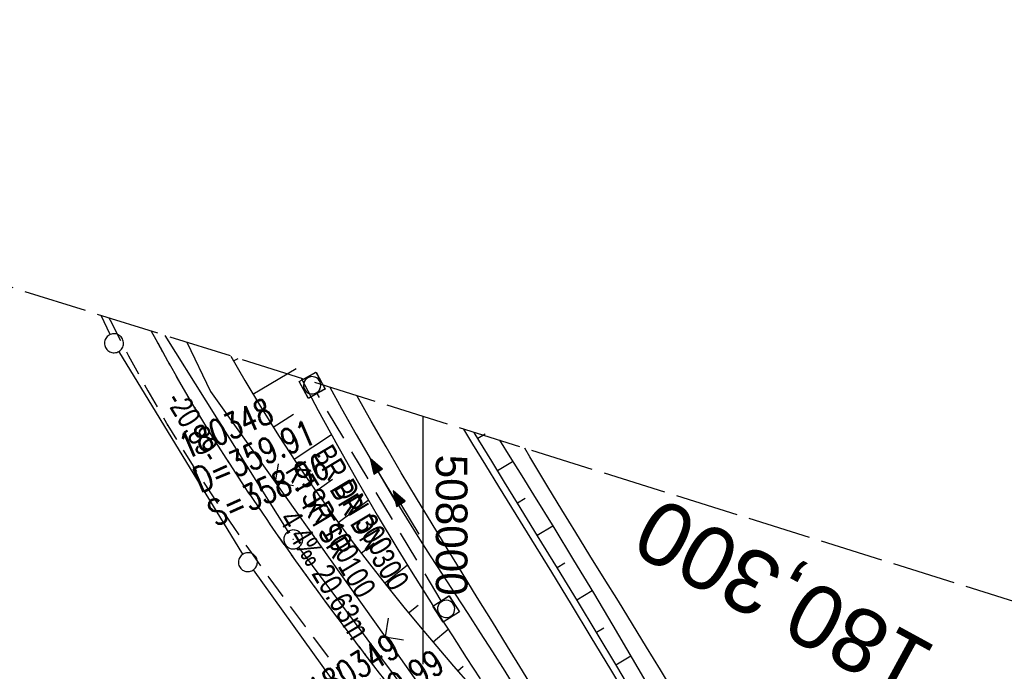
# Model space of a CAD drawing. Extents: x 507679 to 508175, y 445771 to 446563.
# Tile 37 of 43: x 507968 to 508046, y 446511 to 446563. Entities that reach past the tile are written whole.
import ezdxf
from ezdxf.enums import TextEntityAlignment as Align

# ---------------------------------------------------------------- set-up
doc = ezdxf.new("R2010")
doc.units = 0
doc.header["$LTSCALE"] = 10
doc.header["$MEASUREMENT"] = 0
for name, pattern in [('LT00', [0]), ('LT11', [0.3, 0.2, -0.1]), ('LT14', [0.6, 0.5, -0.1]), ('LT17', [0.15, 0.1, -0.05]), ('STRICHLINIE2', [0.375, 0.25, -0.125])]:
    doc.linetypes.add(name, pattern=pattern)
doc.layers.get('0').update_dxf_attribs({"linetype": 'LT00'})
for name, color, linetype in [('--EK_FBR', 250, 'LT00'), ('--EK_Halt-Pfeil', 4, 'LT00'), ('--EK_Haltung', 7, 'STRICHLINIE2'), ('--EK_Haltung-Text', 140, 'LT00'), ('--EK_Schacht-Text', 5, 'LT00'), ('--EK_ST-93-1', 30, 'LT17'), ('--EL_DFK_AB_L', 21, 'LT00'), ('--EL_DFK_AB_P', 7, 'LT00'), ('--EL_Halt-Pfeil', 4, 'LT00'), ('--EL_Haltung', 182, 'STRICHLINIE2'), ('--EL_Haltung-Text', 182, 'LT00'), ('ABSTAND', 8, 'LT00'), ('DFK_AB_L', 21, 'LT00'), ('DFK_AB_P', 7, 'LT00'), ('DFK_GZPKT', 250, 'LT00'), ('DFK_KATASTER', 250, 'LT00'), ('V127_AFBR_BAB', 250, 'LT00'), ('V127_BOESCH', 250, 'LT00'), ('V127_BOSCHUNG', 250, 'LT00'), ('V127_FELDWEG', 250, 'LT11'), ('V127_GRABEN', 250, 'LT00'), ('V127_KA_MULD', 182, 'LT00'), ('V127_ZAUN', 40, 'LT00'), ('V128_AFBR_BAB', 250, 'LT00'), ('V128_BOESCH', 250, 'LT00'), ('V128_BOSCHUNG', 250, 'LT00'), ('V128_FELDWEG', 250, 'LT11'), ('V128_GRABEN', 250, 'LT00'), ('V128_KA_MULD', 182, 'LT00'), ('V128_RASTER', 250, 'LT00'), ('V128_ZAUN', 40, 'LT00')]:
    doc.layers.add(name, color=color, linetype=linetype)
doc.layers.add('-BLATT_128-RAND', color=7, linetype='LT14', plot=False)
doc.styles.add('Beschrift', font='ARIAL.TTF')
doc.styles.add('Haltungsbeschriftung', font='ARIAL.TTF', dxfattribs={"width": 0.75})
doc.styles.add('schachtbeschriftung', font='romans.shx', dxfattribs={"width": 0.75, "height": 2})
doc.styles.get("Standard").update_dxf_attribs({"font": 'ARIAL.TTF'})

# ---------------------------------------------------------------- blocks, each defined once
blk = doc.blocks.new('SYMB7010')
at = {"color": 0, "linetype": 'ByBlock'}
for points in [[(-0.031408, 0.499213), (-0.093728, 0.49134), (-0.15457, 0.475719), (-0.212975, 0.452595), (-0.268021, 0.422333), (-0.31884, 0.385411), (-0.36463, 0.342411), (-0.40467, 0.29401), (-0.438329, 0.240973), (-0.465074, 0.184136), (-0.484486, 0.124395), (-0.496256, 0.062692), (-0.5002, 0)], [(-0.5002, 0), (-0.496256, -0.062692), (-0.484486, -0.124395), (-0.465075, -0.184136), (-0.438329, -0.240973), (-0.404671, -0.29401), (-0.36463, -0.342411), (-0.31884, -0.385411), (-0.268021, -0.422333), (-0.212975, -0.452595), (-0.154571, -0.475719), (-0.093728, -0.49134), (-0.031408, -0.499213), (0.031408, -0.499213)], [(0.5002, 0), (0.496256, 0.062692), (0.484485, 0.124395), (0.465074, 0.184136), (0.438329, 0.240973), (0.40467, 0.29401), (0.36463, 0.342411), (0.31884, 0.385411), (0.268021, 0.422333), (0.212975, 0.452595), (0.15457, 0.475719), (0.093728, 0.49134), (0.031408, 0.499213), (-0.031408, 0.499213)], [(0.031408, -0.499213), (0.093728, -0.491341), (0.15457, -0.475719), (0.212975, -0.452595), (0.268021, -0.422333), (0.31884, -0.385411), (0.36463, -0.342411), (0.404671, -0.294011), (0.438329, -0.240974), (0.465075, -0.184136), (0.484486, -0.124395), (0.496256, -0.062692), (0.500201, 0)]]:
    blk.add_lwpolyline(points, dxfattribs=at)
blk = doc.blocks.new('SYMB0011')
at = {"color": 0, "linetype": 'ByBlock'}
for p, q in [((0.5, 0), (-0.5, 0)), ((0, 0.5), (0, -0.5))]:
    blk.add_line(p, q, dxfattribs=at)
blk = doc.blocks.new('SYMB0024')
at = {"color": 0, "linetype": 'ByBlock'}
for p, q in [((-0.5, 0.5), (0, 0)), ((0, 0), (0.5, 0.5))]:
    blk.add_line(p, q, dxfattribs=at)
blk = doc.blocks.new('SYMB1210')
at = {"color": 0, "linetype": 'ByBlock'}
blk.add_line((0.018815, -0.179014), (0.055623, -0.17119), dxfattribs=at)
for points in [[(-0.2, -0.2), (-0.2, 0.2), (0.2, 0.2), (0.2, -0.2), (-0.2, -0.2)], [(0.018815, 0.179014), (-0.018815, 0.179014), (-0.055623, 0.17119), (-0.09, 0.155885), (-0.120444, 0.133766), (-0.145623, 0.105801), (-0.164438, 0.073213), (-0.176067, 0.037424), (-0.18, 0)], [(-0.18, 0), (-0.176067, -0.037424), (-0.164438, -0.073213), (-0.145623, -0.105801), (-0.120444, -0.133766), (-0.09, -0.155885), (-0.055623, -0.17119), (-0.018815, -0.179014), (0.018815, -0.179014)], [(0.18, 0), (0.176067, 0.037424), (0.164438, 0.073213), (0.145623, 0.105801), (0.120444, 0.133766), (0.09, 0.155885), (0.055623, 0.17119), (0.018815, 0.179014)], [(0.055623, -0.17119), (0.09, -0.155885), (0.120444, -0.133766), (0.145623, -0.105801), (0.164438, -0.073213), (0.176067, -0.037424), (0.18, 0)]]:
    blk.add_lwpolyline(points, dxfattribs=at)
blk = doc.blocks.new('SYMB0003')
at = {"color": 0, "linetype": 'ByBlock'}
for p, q in [((-0.015712, 0), (0.010166, 0.012015)), ((0, -0.021257), (-0.015712, 0)), ((0.010166, 0.012015), (0, -0.021257))]:
    blk.add_line(p, q, dxfattribs=at)
for points in [[(-0.031395, 0.499013), (-0.093691, 0.491144), (-0.154509, 0.475528), (-0.21289, 0.452414), (-0.267913, 0.422164), (-0.318712, 0.385257), (-0.364484, 0.342274), (-0.404509, 0.293893), (-0.438154, 0.240877), (-0.464888, 0.184062), (-0.484292, 0.124345), (-0.496058, 0.062667), (-0.5, 0)], [(-0.5, 0), (-0.496058, -0.062667), (-0.484292, -0.124345), (-0.464888, -0.184062), (-0.438154, -0.240877), (-0.404509, -0.293893), (-0.364485, -0.342274), (-0.318712, -0.385257), (-0.267914, -0.422164), (-0.21289, -0.452414), (-0.154509, -0.475529), (-0.093691, -0.491144), (-0.031395, -0.499014), (0.031395, -0.499014)], [(0.5, 0), (0.496057, 0.062667), (0.484292, 0.124345), (0.464888, 0.184062), (0.438153, 0.240877), (0.404509, 0.293893), (0.364484, 0.342274), (0.318712, 0.385257), (0.267913, 0.422164), (0.21289, 0.452414), (0.154509, 0.475528), (0.093691, 0.491144), (0.031395, 0.499013), (-0.031395, 0.499013)], [(0.031395, -0.499014), (0.093691, -0.491144), (0.154509, -0.475529), (0.21289, -0.452414), (0.267914, -0.422164), (0.318712, -0.385257), (0.364485, -0.342274), (0.404509, -0.293893), (0.438154, -0.240877), (0.464889, -0.184062), (0.484292, -0.124345), (0.496058, -0.062667), (0.5, 0)]]:
    blk.add_lwpolyline(points, dxfattribs=at)
blk = doc.blocks.new('SYMB0070')
at = {"color": 0, "linetype": 'ByBlock'}
for p, q in [((-0.5, 0), (0.2, 0)), ((0.5, 0), (0.2, 0.1)), ((0.2, 0.1), (0.2, 0)), ((0.468, 0), (0.21, 0.086)), ((0.21, 0.086), (0.21, -0.086)), ((0.21, -0.086), (0.468, 0)), ((0.22, -0.072), (0.437, 0)), ((0.23, -0.058), (0.405, 0)), ((0.24, -0.045), (0.374, 0)), ((0.342, 0), (0.25, 0.031)), ((0.25, 0.031), (0.25, -0.031)), ((0.25, -0.031), (0.342, 0)), ((0.26, -0.017), (0.31, 0)), ((0.27, -0.003), (0.279, 0))]:
    blk.add_line(p, q, dxfattribs=at)
for points in [[(0.2, 0), (0.2, -0.1), (0.5, 0)], [(0.437, 0), (0.22, 0.072), (0.22, -0.072)], [(0.405, 0), (0.23, 0.058), (0.23, -0.058)], [(0.374, 0), (0.24, 0.045), (0.24, -0.045)], [(0.31, 0), (0.26, 0.017), (0.26, -0.017)], [(0.279, 0), (0.27, 0.003), (0.27, -0.003)]]:
    blk.add_lwpolyline(points, dxfattribs=at)

msp = doc.modelspace()

# ---------------------------------------------------------------- linework, layer by layer
at = {"layer": '--EK_FBR', "color": 2}
for points in [[(508009.034, 446509.146), (508007.851, 446511.089), (508006.662, 446513.029), (508005.467, 446514.966), (508004.271, 446516.903), (508003.075, 446518.84), (508001.882, 446520.779), (508000.694, 446522.722), (507999.471, 446524.741), (507998.26, 446526.767), (507997.064, 446528.802), (507995.886, 446530.847), (507994.752, 446532.865)], [(508009.034, 446509.146), (508007.851, 446511.089), (508006.662, 446513.029), (508005.467, 446514.966), (508004.271, 446516.903), (508003.075, 446518.84), (508001.882, 446520.779), (508000.694, 446522.722), (507999.471, 446524.741), (507998.26, 446526.767), (507997.064, 446528.802), (507995.886, 446530.847), (507994.752, 446532.865)], [(508016.383, 446508.625), (508014.84, 446511.201), (508013.287, 446513.77), (508011.727, 446516.333), (508010.161, 446518.892), (508008.59, 446521.448), (508007.016, 446524.004), (508005.985, 446525.677), (508004.957, 446527.352), (508003.934, 446529.031), (508003.223, 446530.211)]]:
    msp.add_lwpolyline(points, dxfattribs=at)
at = {"layer": '--EK_Haltung'}
msp.add_line((508001.425, 446516.631), (507991.599, 446533.04), dxfattribs=at)
at = {"layer": '--EL_DFK_AB_L'}
for p, q in [((507989.321, 446522.124), (507979.582, 446537.617)), ((508009.502, 446494.968), (507990.169, 446520.886))]:
    msp.add_line(p, q, dxfattribs=at)
at = {"layer": '--EL_Haltung'}
msp.add_line((508001.425, 446516.631), (507991.599, 446533.04), dxfattribs=at)
at = {"layer": '-BLATT_128-RAND'}
msp.add_lwpolyline([(507899.813, 446562.605), (507678.604, 445856.442), (507952.481, 445770.649), (508173.69, 446476.812), (507899.813, 446562.605)], dxfattribs=at)
at = {"layer": 'DFK_AB_L'}
for p, q in [((507989.321, 446522.124), (507979.582, 446537.617)), ((508009.502, 446494.968), (507990.169, 446520.886))]:
    msp.add_line(p, q, dxfattribs=at)
at = {"layer": 'DFK_KATASTER'}
for p, q in [((507975.226, 446537.689), (507974.527, 446539.2)), ((507985.739, 446520.328), (507975.932, 446536.369)), ((508005.432, 446492.896), (507986.569, 446519.08))]:
    msp.add_line(p, q, dxfattribs=at)
at = {"layer": 'V127_AFBR_BAB', "color": 0}
for points in [[(508009.034, 446509.146), (508007.851, 446511.089), (508006.662, 446513.029), (508005.467, 446514.966), (508004.271, 446516.903), (508003.075, 446518.84), (508001.882, 446520.779), (508000.694, 446522.722), (507999.471, 446524.741), (507998.26, 446526.767), (507997.064, 446528.802), (507995.886, 446530.847), (507994.752, 446532.865)], [(508016.383, 446508.625), (508014.84, 446511.201), (508013.287, 446513.77), (508011.727, 446516.333), (508010.161, 446518.892), (508008.59, 446521.448), (508007.016, 446524.004), (508005.985, 446525.677), (508004.957, 446527.352), (508003.934, 446529.031), (508003.223, 446530.211)]]:
    msp.add_lwpolyline(points, dxfattribs=at)
at = {"layer": 'V127_BOESCH'}
for points in [[(507984.789, 446535.986), (507985.891, 446534.056), (507987.199, 446531.869), (507988.552, 446529.709), (507989.949, 446527.575), (507991.388, 446525.469), (507992.866, 446523.389), (507994.382, 446521.337), (507995.933, 446519.313), (507997.194, 446517.717), (507998.474, 446516.137), (507999.77, 446514.57), (508001.081, 446513.015), (508002.403, 446511.47), (508003.734, 446509.933), (508005.072, 446508.402), (508006.416, 446506.874), (508007.761, 446505.349)], [(508016.847, 446508.871), (508015.309, 446511.465), (508013.758, 446514.051), (508012.197, 446516.63), (508010.627, 446519.205), (508009.049, 446521.777), (508007.465, 446524.348), (508006.438, 446526.011), (508005.414, 446527.677), (508004.396, 446529.347), (508004.029, 446529.959)]]:
    msp.add_lwpolyline(points, dxfattribs=at)
at = {"layer": 'V127_BOSCHUNG'}
for p, q in [((507986.529, 446532.977), (507989.954, 446535.013)), ((507988.124, 446530.383), (507989.726, 446531.386)), ((507989.78, 446527.83), (507992.735, 446529.777)), ((508004.305, 446529.498), (508004.892, 446529.852)), ((508005.87, 446526.934), (508007.069, 446527.666)), ((507991.499, 446525.31), (507992.836, 446526.248)), ((507993.268, 446522.838), (507995.651, 446524.598)), ((508007.445, 446524.38), (508008.053, 446524.752)), ((508009.019, 446521.826), (508010.24, 446522.572)), ((507995.085, 446520.412), (507996.129, 446521.217)), ((507996.944, 446518.031), (507998.737, 446519.46)), ((508010.588, 446519.269), (508011.195, 446519.64)), ((508012.15, 446516.708), (508013.351, 446517.441)), ((507998.845, 446515.686), (507999.591, 446516.301)), ((508000.776, 446513.375), (508001.965, 446514.378)), ((508013.701, 446514.145), (508014.295, 446514.503)), ((508015.242, 446511.576), (508016.414, 446512.272)), ((508002.732, 446511.089), (508003.168, 446511.467))]:
    msp.add_line(p, q, dxfattribs=at)
at = {"layer": 'V127_FELDWEG', "flags": 128}
for points in [[(507975.145, 446539.007), (507975.235, 446538.823), (507976.693, 446536.015), (507978.216, 446533.244), (507979.803, 446530.513), (507981.056, 446528.459), (507982.344, 446526.428), (507983.663, 446524.417), (507985.013, 446522.425), (507986.389, 446520.449), (507987.789, 446518.489), (507989.21, 446516.542), (507990.649, 446514.606), (507992.104, 446512.68), (507993.571, 446510.761), (507994.676, 446509.328), (507995.783, 446507.896), (507996.887, 446506.463), (507997.987, 446505.026), (507999.077, 446503.583), (508000.154, 446502.133), (508001.214, 446500.672), (508002.254, 446499.199), (508003.27, 446497.71), (508004.258, 446496.205), (508005.214, 446494.68), (508006.136, 446493.134), (508007.018, 446491.564), (508007.92, 446489.847), (508008.767, 446488.1), (508009.557, 446486.327), (508010.283, 446484.527), (508010.927, 446482.751), (508011.511, 446480.954), (508012.037, 446479.139), (508012.511, 446477.307), (508012.934, 446475.462), (508013.311, 446473.605), (508013.736, 446471.174), (508014.087, 446468.731), (508014.359, 446466.278), (508014.552, 446463.818), (508014.661, 446461.354), (508014.685, 446458.889), (508014.621, 446456.426), (508014.467, 446453.968), (508014.247, 446451.74), (508014.104, 446450.662)], [(508016.463, 446449.692), (508016.671, 446451.198), (508016.935, 446453.765), (508017.107, 446456.341), (508017.188, 446458.921), (508017.177, 446461.502), (508017.075, 446464.081), (508016.882, 446466.655), (508016.599, 446469.219), (508016.224, 446471.77), (508015.76, 446474.306), (508015.268, 446476.556), (508014.704, 446478.788), (508014.064, 446480.998), (508013.349, 446483.185), (508012.556, 446485.345), (508011.79, 446487.231), (508010.963, 446489.092), (508010.079, 446490.925), (508009.139, 446492.727), (508008.24, 446494.334), (508007.299, 446495.917), (508006.323, 446497.478), (508005.313, 446499.019), (508004.275, 446500.542), (508003.212, 446502.051), (508002.128, 446503.546), (508001.027, 446505.032), (507999.914, 446506.51), (507998.792, 446507.982), (507997.665, 446509.452), (507996.537, 446510.92), (507995.413, 446512.391), (507993.818, 446514.499), (507992.241, 446516.618), (507990.684, 446518.749), (507989.151, 446520.894), (507987.643, 446523.056), (507986.165, 446525.237), (507984.718, 446527.438), (507983.306, 446529.661), (507981.932, 446531.909), (507980.372, 446534.577), (507978.87, 446537.279), (507978.516, 446537.951)]]:
    msp.add_lwpolyline(points, dxfattribs=at)
at = {"layer": 'V127_GRABEN'}
for points in [[(507990.356, 446534.242), (507991.695, 446531.701), (507993.21, 446528.911), (507994.761, 446526.144), (507996.352, 446523.4), (507997.984, 446520.682), (507999.046, 446518.965), (508000.121, 446517.256), (508001.208, 446515.553), (508002.303, 446513.855), (508003.401, 446512.158), (508004.499, 446510.462)], [(507992.609, 446533.536), (507993.532, 446531.84), (507994.689, 446529.786), (507995.875, 446527.747), (507997.086, 446525.723), (507998.322, 446523.713), (507999.578, 446521.716), (508000.556, 446520.189), (508001.54, 446518.668), (508002.529, 446517.148), (508003.518, 446515.63), (508004.504, 446514.11), (508005.483, 446512.587), (508006.452, 446511.057), (508007.407, 446509.52)], [(508006.024, 446529.334), (508006.845, 446528.024), (508007.789, 446526.518), (508008.731, 446525.012), (508010.322, 446522.439), (508011.896, 446519.858), (508013.455, 446517.269), (508015, 446514.672), (508016.533, 446512.068), (508018.057, 446509.457)], [(508019.872, 446509.337), (508018.775, 446511.16), (508017.668, 446512.976), (508016.552, 446514.789), (508015.432, 446516.598), (508014.309, 446518.406), (508013.187, 446520.215), (508012.068, 446522.025), (508010.955, 446523.839), (508009.851, 446525.658), (508008.433, 446528.029), (508008.037, 446528.703)]]:
    msp.add_lwpolyline(points, dxfattribs=at)
at = {"layer": 'V127_ZAUN'}
for p, q in [((507988.275, 446526.014), (507996.976, 446513.795)), ((507996.976, 446513.795), (508005.676, 446501.576))]:
    msp.add_line(p, q, dxfattribs=at)
msp.add_lwpolyline([(507981.29, 446537.082), (507983.162, 446533.196), (507988.275, 446526.014)], dxfattribs=at)
at = {"layer": 'V128_AFBR_BAB', "color": 0}
for points in [[(508009.034, 446509.146), (508007.851, 446511.089), (508006.662, 446513.029), (508005.467, 446514.966), (508004.271, 446516.903), (508003.075, 446518.84), (508001.882, 446520.779), (508000.694, 446522.722), (507999.471, 446524.741), (507998.26, 446526.767), (507997.064, 446528.802), (507995.886, 446530.847), (507994.752, 446532.865)], [(508016.383, 446508.625), (508014.84, 446511.201), (508013.287, 446513.77), (508011.727, 446516.333), (508010.161, 446518.892), (508008.59, 446521.448), (508007.016, 446524.004), (508005.985, 446525.677), (508004.957, 446527.352), (508003.934, 446529.031), (508003.223, 446530.211)]]:
    msp.add_lwpolyline(points, dxfattribs=at)
at = {"layer": 'V128_BOESCH'}
for points in [[(507984.789, 446535.986), (507985.891, 446534.056), (507987.199, 446531.869), (507988.552, 446529.709), (507989.949, 446527.575), (507991.388, 446525.469), (507992.866, 446523.389), (507994.382, 446521.337), (507995.933, 446519.313), (507997.194, 446517.717), (507998.474, 446516.137), (507999.77, 446514.57), (508001.081, 446513.016), (508002.403, 446511.47), (508003.734, 446509.933), (508005.072, 446508.402), (508006.416, 446506.874), (508007.761, 446505.349)], [(508016.847, 446508.871), (508015.309, 446511.465), (508013.758, 446514.051), (508012.197, 446516.63), (508010.627, 446519.205), (508009.049, 446521.777), (508007.465, 446524.348), (508006.438, 446526.011), (508005.414, 446527.677), (508004.396, 446529.347), (508004.029, 446529.959)]]:
    msp.add_lwpolyline(points, dxfattribs=at)
at = {"layer": 'V128_BOSCHUNG'}
for p, q in [((507985, 446535.611), (507985.352, 446535.81)), ((507986.529, 446532.977), (507989.244, 446534.59)), ((507988.124, 446530.383), (507989.726, 446531.386)), ((507989.78, 446527.83), (507992.735, 446529.777)), ((508004.305, 446529.498), (508004.714, 446529.744)), ((508005.87, 446526.934), (508007.069, 446527.666)), ((507991.499, 446525.31), (507992.836, 446526.248)), ((507993.268, 446522.838), (507995.651, 446524.598)), ((508007.445, 446524.38), (508008.053, 446524.752)), ((508009.019, 446521.826), (508010.24, 446522.572)), ((507995.085, 446520.412), (507996.129, 446521.217)), ((507996.944, 446518.031), (507998.737, 446519.46)), ((508010.588, 446519.269), (508011.195, 446519.64)), ((508012.15, 446516.708), (508013.351, 446517.441)), ((507998.845, 446515.686), (507999.591, 446516.301)), ((508000.776, 446513.375), (508001.965, 446514.378)), ((508013.701, 446514.145), (508014.295, 446514.503)), ((508015.242, 446511.576), (508016.414, 446512.272)), ((508002.732, 446511.089), (508003.168, 446511.467))]:
    msp.add_line(p, q, dxfattribs=at)
at = {"layer": 'V128_FELDWEG', "flags": 128}
for points in [[(507975.145, 446539.007), (507975.235, 446538.823), (507976.693, 446536.015), (507978.216, 446533.244), (507979.803, 446530.513), (507981.056, 446528.459), (507982.344, 446526.428), (507983.664, 446524.417), (507985.013, 446522.425), (507986.389, 446520.449), (507987.789, 446518.489), (507989.21, 446516.542), (507990.649, 446514.606), (507992.104, 446512.68), (507993.571, 446510.761), (507994.676, 446509.328), (507995.783, 446507.896), (507996.888, 446506.463), (507997.987, 446505.026), (507999.077, 446503.583), (508000.154, 446502.133), (508001.214, 446500.672), (508002.254, 446499.199), (508003.27, 446497.71), (508004.258, 446496.205), (508005.214, 446494.68), (508006.136, 446493.134), (508007.018, 446491.564), (508007.92, 446489.846), (508008.767, 446488.1), (508009.557, 446486.327), (508010.283, 446484.527), (508010.927, 446482.751), (508011.511, 446480.954), (508012.037, 446479.139), (508012.511, 446477.307), (508012.934, 446475.462), (508013.311, 446473.605), (508013.736, 446471.174), (508014.087, 446468.731), (508014.359, 446466.278), (508014.552, 446463.818), (508014.661, 446461.354), (508014.685, 446458.889), (508014.621, 446456.426), (508014.467, 446453.968), (508014.247, 446451.74), (508013.953, 446449.52), (508013.587, 446447.31), (508013.154, 446445.111), (508012.655, 446442.925), (508012.093, 446440.754), (508011.473, 446438.599), (508010.795, 446436.462), (508010.064, 446434.345), (508009.338, 446432.393), (508008.573, 446430.459), (508007.771, 446428.539), (508006.938, 446426.633), (508006.078, 446424.739), (508005.195, 446422.856), (508004.293, 446420.981), (508003.376, 446419.113), (508002.448, 446417.25), (508001.176, 446414.723), (507999.894, 446412.202), (507998.606, 446409.685), (507997.313, 446407.171), (507996.018, 446404.658), (507994.724, 446402.144), (507993.434, 446399.629), (507992.149, 446397.111), (507991.088, 446395.016), (507990.03, 446392.919), (507988.975, 446390.821), (507987.92, 446388.722), (507986.864, 446386.624), (507985.805, 446384.528), (507984.05, 446381.079), (507982.285, 446377.635), (507980.509, 446374.196), (507978.727, 446370.762), (507976.938, 446367.33), (507975.146, 446363.9), (507973.29, 446360.354), (507971.433, 446356.808), (507969.578, 446353.262), (507967.725, 446349.715), (507965.875, 446346.165), (507964.032, 446342.613), (507962.45, 446339.551), (507960.872, 446336.486), (507959.296, 446333.421), (507957.721, 446330.354), (507956.147, 446327.288), (507954.57, 446324.223), (507952.991, 446321.159), (507951.223, 446317.742), (507949.452, 446314.327), (507947.679, 446310.912), (507945.907, 446307.498), (507944.136, 446304.082), (507942.37, 446300.664), (507941.043, 446298.086), (507939.721, 446295.506), (507938.407, 446292.921), (507937.101, 446290.333), (507935.805, 446287.739), (507934.522, 446285.14), (507933.254, 446282.533), (507932.001, 446279.919), (507930.833, 446277.442), (507929.679, 446274.958), (507928.537, 446272.468), (507927.404, 446269.975), (507926.278, 446267.477), (507925.158, 446264.978), (507924.041, 446262.477), (507922.925, 446259.976), (507921.807, 446257.475), (507920.263, 446254.032), (507918.714, 446250.591), (507917.164, 446247.151), (507915.614, 446243.71), (507914.066, 446240.267), (507912.523, 446236.822), (507911.606, 446234.764), (507910.694, 446232.704), (507909.79, 446230.641), (507908.895, 446228.574), (507908.014, 446226.501), (507907.148, 446224.422), (507906.3, 446222.337), (507905.472, 446220.244), (507904.668, 446218.142), (507903.87, 446215.981), (507903.096, 446213.81), (507902.343, 446211.632), (507901.608, 446209.447), (507900.888, 446207.257), (507900.18, 446205.062), (507899.48, 446202.864), (507898.787, 446200.663), (507898.097, 446198.462)], [(507900.87, 446197.797), (507901.498, 446199.97), (507902.129, 446202.141), (507902.768, 446204.31), (507903.418, 446206.474), (507904.083, 446208.633), (507904.767, 446210.786), (507905.473, 446212.93), (507906.206, 446215.064), (507906.968, 446217.188), (507907.679, 446219.081), (507908.413, 446220.965), (507909.169, 446222.842), (507909.942, 446224.712), (507910.73, 446226.577), (507911.53, 446228.438), (507912.338, 446230.295), (507913.152, 446232.15), (507913.968, 446234.004), (507914.784, 446235.858), (507915.896, 446238.399), (507917.004, 446240.942), (507918.11, 446243.485), (507919.217, 446246.028), (507920.326, 446248.568), (507921.44, 446251.106), (507922.563, 446253.641), (507923.695, 446256.171), (507925.178, 446259.435), (507926.679, 446262.691), (507928.198, 446265.94), (507929.732, 446269.181), (507931.279, 446272.417), (507932.837, 446275.647), (507934.404, 446278.873), (507936.429, 446283.015), (507938.467, 446287.15), (507940.519, 446291.277), (507942.587, 446295.397), (507944.671, 446299.509), (507945.982, 446302.075), (507947.299, 446304.638), (507948.619, 446307.199), (507949.94, 446309.76), (507951.261, 446312.321), (507952.58, 446314.883), (507953.894, 446317.448), (507955.203, 446320.015), (507956.414, 446322.407), (507957.62, 446324.802), (507958.824, 446327.197), (507960.027, 446329.594), (507961.231, 446331.989), (507962.438, 446334.383), (507963.651, 446336.774), (507964.871, 446339.161), (507966.1, 446341.544), (507967.326, 446343.894), (507968.56, 446346.24), (507969.8, 446348.582), (507971.044, 446350.923), (507972.288, 446353.264), (507973.531, 446355.605), (507974.77, 446357.948), (507976.002, 446360.295), (507977.224, 446362.647), (507978.41, 446364.955), (507979.587, 446367.267), (507980.759, 446369.582), (507981.927, 446371.9), (507983.095, 446374.217), (507984.265, 446376.533), (507985.439, 446378.847), (507986.622, 446381.157), (507987.815, 446383.461), (507988.752, 446385.251), (507989.695, 446387.037), (507990.64, 446388.823), (507991.587, 446390.607), (507992.532, 446392.393), (507993.472, 446394.18), (507994.406, 446395.971), (507995.701, 446398.488), (507996.981, 446401.013), (507998.25, 446403.543), (507999.51, 446406.079), (508000.764, 446408.618), (508002.015, 446411.159), (508003.266, 446413.701), (508004.521, 446416.242), (508005.372, 446417.961), (508006.222, 446419.682), (508007.066, 446421.405), (508007.9, 446423.132), (508008.718, 446424.866), (508009.518, 446426.608), (508010.294, 446428.36), (508011.041, 446430.124), (508011.757, 446431.901), (508012.435, 446433.694), (508013.281, 446436.125), (508014.05, 446438.584), (508014.741, 446441.068), (508015.35, 446443.574), (508015.877, 446446.1), (508016.318, 446448.642), (508016.671, 446451.198), (508016.935, 446453.765), (508017.107, 446456.341), (508017.188, 446458.921), (508017.177, 446461.502), (508017.075, 446464.081), (508016.882, 446466.655), (508016.599, 446469.219), (508016.224, 446471.77), (508015.76, 446474.306), (508015.268, 446476.556), (508014.704, 446478.788), (508014.064, 446480.998), (508013.349, 446483.185), (508012.556, 446485.345), (508011.79, 446487.231), (508010.963, 446489.092), (508010.079, 446490.925), (508009.139, 446492.727), (508008.24, 446494.334), (508007.299, 446495.917), (508006.323, 446497.478), (508005.313, 446499.019), (508004.275, 446500.542), (508003.212, 446502.051), (508002.128, 446503.546), (508001.027, 446505.032), (507999.914, 446506.51), (507998.792, 446507.982), (507997.665, 446509.452), (507996.537, 446510.92), (507995.413, 446512.391), (507993.818, 446514.499), (507992.241, 446516.618), (507990.684, 446518.749), (507989.151, 446520.894), (507987.643, 446523.056), (507986.165, 446525.237), (507984.718, 446527.438), (507983.306, 446529.661), (507981.932, 446531.909), (507980.372, 446534.577), (507978.87, 446537.279), (507978.516, 446537.951)]]:
    msp.add_lwpolyline(points, dxfattribs=at)
at = {"layer": 'V128_GRABEN'}
for points in [[(507990.356, 446534.242), (507991.695, 446531.701), (507993.21, 446528.911), (507994.761, 446526.144), (507996.352, 446523.4), (507997.984, 446520.682), (507999.046, 446518.965), (508000.121, 446517.256), (508001.208, 446515.553), (508002.303, 446513.855), (508003.401, 446512.158), (508004.499, 446510.462)], [(507992.609, 446533.536), (507993.532, 446531.84), (507994.689, 446529.786), (507995.875, 446527.747), (507997.086, 446525.723), (507998.322, 446523.713), (507999.578, 446521.716), (508000.556, 446520.189), (508001.54, 446518.668), (508002.529, 446517.148), (508003.518, 446515.63), (508004.504, 446514.11), (508005.483, 446512.587), (508006.452, 446511.057), (508007.407, 446509.52)], [(508006.024, 446529.334), (508006.845, 446528.024), (508007.789, 446526.518), (508008.731, 446525.012), (508010.322, 446522.439), (508011.896, 446519.858), (508013.455, 446517.269), (508015, 446514.672), (508016.533, 446512.068), (508018.057, 446509.457)], [(508019.872, 446509.337), (508018.775, 446511.16), (508017.668, 446512.976), (508016.552, 446514.789), (508015.432, 446516.598), (508014.309, 446518.406), (508013.187, 446520.215), (508012.068, 446522.025), (508010.955, 446523.839), (508009.851, 446525.658), (508008.433, 446528.029), (508008.037, 446528.703)]]:
    msp.add_lwpolyline(points, dxfattribs=at)
at = {"layer": 'V128_RASTER'}
msp.add_line((507999.997, 446511.626), (507999.997, 446531.222), dxfattribs=at)
at = {"layer": 'V128_ZAUN'}
for p, q in [((507988.276, 446526.014), (507996.976, 446513.795)), ((507996.976, 446513.795), (508005.676, 446501.576))]:
    msp.add_line(p, q, dxfattribs=at)
msp.add_lwpolyline([(507981.29, 446537.082), (507983.162, 446533.196), (507988.276, 446526.014)], dxfattribs=at)

# ---------------------------------------------------------------- block references
at = {"layer": '--EK_Halt-Pfeil', "xscale": 3.999999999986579, "yscale": 4, "zscale": 4, "rotation": 120.9095799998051}
msp.add_blockref('SYMB0070', (507998.642, 446523.617), dxfattribs=at)
at = {"layer": '--EL_DFK_AB_P', "xscale": 1.500000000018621, "yscale": 1.5, "zscale": 1.5, "rotation": 264.7377099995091}
msp.add_blockref('SYMB0003', (507989.72, 446521.487), dxfattribs=at)
at = {"layer": '--EL_Halt-Pfeil', "xscale": 3.999999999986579, "yscale": 4, "zscale": 4, "rotation": 120.9095799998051}
msp.add_blockref('SYMB0070', (507996.84, 446526.165), dxfattribs=at)
at = {"layer": 'DFK_AB_P', "xscale": 1.500000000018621, "yscale": 1.5, "zscale": 1.5, "rotation": 264.7377099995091}
msp.add_blockref('SYMB0003', (507989.72, 446521.487), dxfattribs=at)
at = {"layer": 'DFK_GZPKT', "xscale": 1.500000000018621, "yscale": 1.5, "zscale": 1.5, "rotation": 264.7377099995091}
for p in [(507975.541, 446537.008), (507986.131, 446519.689)]:
    msp.add_blockref('SYMB7010', p, dxfattribs=at)
at = {"layer": 'V127_FELDWEG', "xscale": 0.1, "yscale": 0.1, "zscale": 0.1, "rotation": 247.65211}
for p in [(507981.932, 446531.909), (507979.803, 446530.513), (507995.413, 446512.391)]:
    msp.add_blockref('SYMB0011', p, dxfattribs=at)
at = {"layer": 'V127_KA_MULD', "zscale": 3.8}
for p, xscale, yscale, rotation in [((507991.214, 446533.685), 3.800000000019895, 3.800000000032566, 299.3950639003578), ((508001.81, 446515.988), 3.800000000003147, 3.799999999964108, 302.7293152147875)]:
    msp.add_blockref('SYMB1210', p, dxfattribs=dict(at, xscale=xscale, yscale=yscale, rotation=rotation))
at = {"layer": 'V127_ZAUN', "xscale": 2.1, "yscale": 2.1, "zscale": 2.1, "rotation": 305.451}
for p in [(507988.275, 446526.014), (507996.976, 446513.795)]:
    msp.add_blockref('SYMB0024', p, dxfattribs=at)
at = {"layer": 'V128_FELDWEG', "xscale": 0.1000000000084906, "yscale": 0.09999999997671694, "zscale": 0.1, "rotation": 252.6066100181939}
for p in [(507981.932, 446531.909), (507979.803, 446530.513), (507995.413, 446512.391)]:
    msp.add_blockref('SYMB0011', p, dxfattribs=at)
at = {"layer": 'V128_KA_MULD', "zscale": 3.8}
for p, xscale, yscale, rotation in [((507991.214, 446533.685), 3.800000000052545, 3.799999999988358, 298.5035626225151), ((508001.81, 446515.988), 3.800000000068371, 3.799999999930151, 302.916527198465)]:
    msp.add_blockref('SYMB1210', p, dxfattribs=dict(at, xscale=xscale, yscale=yscale, rotation=rotation))
at = {"layer": 'V128_ZAUN', "xscale": 2.099999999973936, "yscale": 2.099999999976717, "zscale": 2.1, "rotation": 305.4499499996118}
for p in [(507988.276, 446526.014), (507996.976, 446513.795)]:
    msp.add_blockref('SYMB0024', p, dxfattribs=at)

# ---------------------------------------------------------------- texts
at = {"layer": '--EK_Haltung-Text', "style": 'Haltungsbeschriftung', "width": 0.75}
for s, p in [('BR DN 300', (507992.542, 446525.456)), ('KTSR 100', (507990.346, 446524.141)), ('4.4‰ 20.63m', (507988.539, 446523.104))]:
    msp.add_text(s, height=1.8, rotation=-59.09043, dxfattribs=at).set_placement(p)
at = {"layer": '--EK_Schacht-Text', "style": 'schachtbeschriftung', "width": 0.75}
for s, rotation, p in [('180348', 23.49748, (507981.239, 446527.801)), ('D=359.91', 23.49748, (507982.388, 446525.16)), ('S=358.96', 23.49748, (507983.536, 446522.519)), ('180349', 30.90957, (507991.691, 446508.451)), ('D=359.99', 30.90957, (507993.171, 446505.981))]:
    msp.add_text(s, height=2, rotation=rotation, dxfattribs=at).set_placement(p)
at = {"layer": '--EK_ST-93-1', "style": 'Beschrift'}
msp.add_text('180,300', height=5, rotation=-208.62436, dxfattribs=at).set_placement((508039.575, 446510.704), align=Align.MIDDLE_LEFT)
at = {"layer": '--EL_Haltung-Text', "style": 'Haltungsbeschriftung', "width": 0.75}
for s, p in [('BR DN 300', (507991.233, 446528.242)), ('KTSR 100', (507989.037, 446526.926))]:
    msp.add_text(s, height=1.8, rotation=-59.09043, dxfattribs=at).set_placement(p)
at = {"layer": 'ABSTAND', "width": 0.75}
msp.add_text(' -20.89-', height=1.8, rotation=301.52476, dxfattribs=at).set_placement((507979.284, 446532.946))
at = {"layer": 'V128_RASTER', "width": 0.958}
msp.add_text(' 508000', height=2.5, rotation=-89.99911, dxfattribs=at).set_placement((508000.997, 446529.126))

doc.saveas('drawing.dxf')
